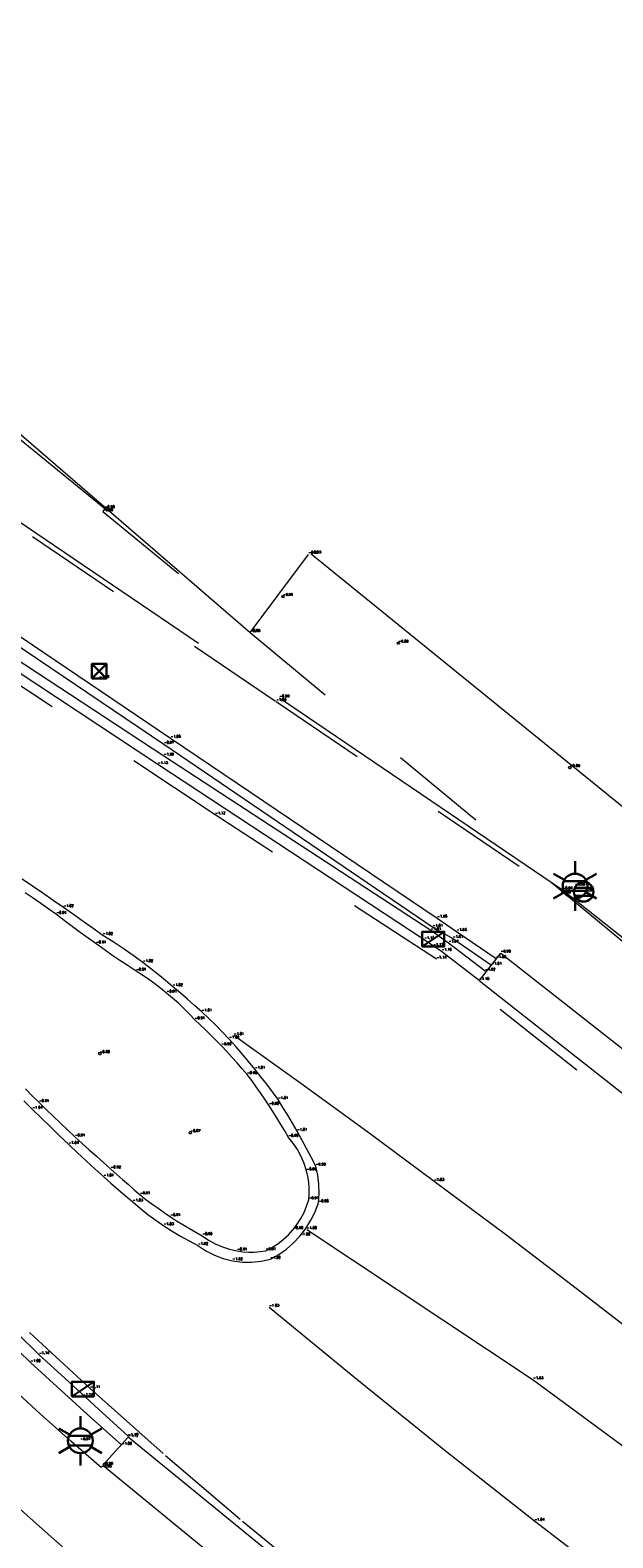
# Model space of a CAD drawing. Header units: metres. Extents: x 110598 to 111426, y 426464 to 427070.
# Tile 7 of 47: x 110662 to 110674, y 426823 to 426853. Entities that reach past the tile are written whole.
import ezdxf
from ezdxf.enums import TextEntityAlignment as Align

# ---------------------------------------------------------------- set-up
doc = ezdxf.new("R2010")
doc.units = ezdxf.units.M
doc.header["$MEASUREMENT"] = 0
for name, pattern in [('AM-AS', [16, 10, -2, 2, -2]), ('VH-OPSLUITBAND_100X200', [16, 8, -2, 4, -2]), ('VH-TROTTOIRBAND_180-200', [20, 10, -2, 2, -2, 2, -2]), ('VH-TROTTOIRBAND_280-300', [26, 12, -2, 4, -2, 4, -2]), ('XX-HIDDEN', [4, 2, -2])]:
    doc.linetypes.add(name, pattern=pattern)
for name, color, linetype, lineweight in [('B-OI-RI-GWA_KOLK-S', 30, 'Continuous', 30), ('B-WE-AM-AS-G', 10, 'AM-AS', 13), ('B-WE-IE-MEUBILAIR_WEGMEUBILAIR-S', 4, 'Continuous', 30), ('B-WE-IE-TERREINAFSCHEIDING_KUNSTMATIG_HEKWERK-G', 22, 'IE-TERREINAFSCHEIDING-KUNSTMATIG', 13), ('B-WE-IE-TERREINAFSCHEIDING_KUNSTMATIG_MUUR-G', 95, 'IE-TERREINAFSCHEIDING-KUNSTMATIG-DICHT', 13), ('B-WE-VH-KANTOPSLUITING_ACHTERKANTBAND-G', 50, 'Continuous', 13), ('B-WE-VH-KANTOPSLUITING_INRITBAND-G', 211, 'Continuous', 13), ('B-WE-VH-KANTOPSLUITING_OPSLUITBAND_100X200-G', 160, 'VH-OPSLUITBAND_100X200', 13), ('B-WE-VH-KANTOPSLUITING_TROTTOIRBAND_180 200-G', 200, 'VH-TROTTOIRBAND_180-200', 13), ('B-WE-VH-KANTOPSLUITING_TROTTOIRBAND_RWS-G', 181, 'VH-TROTTOIRBAND_280-300', 13), ('B-WE-VH-MATERIAALGRENS-G', 52, 'XX-HIDDEN', 13), ('B-WE-VW-MARKERING-G', 252, 'Continuous', 13), ('DTM-Meetpunt', 40, 'Continuous', 0), ('mp', 7, 'Continuous', 0), ('X-XX-AL-HOOGTELABEL-S', 2, 'Continuous', 0)]:
    doc.layers.add(name, color=color, linetype=linetype, lineweight=lineweight)
doc.styles.add('NLCS-ISO', font='arial.ttf')
doc.styles.add('null', font='NLCS.shx')
doc.styles.get("Standard").update_dxf_attribs({"font": 'txt.shx'})
doc.linetypes.add('IE-TERREINAFSCHEIDING-KUNSTMATIG', pattern='A,4,["R",null,S=0.7500000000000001,R=90,X=0,Y=0],4,-2', length=10)
doc.linetypes.add('IE-TERREINAFSCHEIDING-KUNSTMATIG-DICHT', pattern='A,8,-1,["R",null,S=0.7500000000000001,R=90,X=0,Y=0],-1', length=10)

# ---------------------------------------------------------------- blocks, each defined once
blk = doc.blocks.new('B-SIE-WEG_LICHTMAST-SO')
at = {"color": 0, "ltscale": 0.1}
for p, q in [((8.349587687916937e-10, 1.265625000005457), (1.669846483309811e-09, 2.53125000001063)), ((-1.096064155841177, 0.6328125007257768), (-2.192125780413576, 1.265625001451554)), ((1.096064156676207, 0.6328124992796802), (2.192125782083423, 1.26562499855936)), ((-1.096064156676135, -0.6328124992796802), (-2.192125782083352, -1.26562499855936)), ((-8.349587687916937e-10, -1.265625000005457), (-1.669775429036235e-09, -2.53125000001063)), ((1.096064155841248, -0.6328125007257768), (2.192125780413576, -1.265625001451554))]:
    blk.add_line(p, q, dxfattribs=at)
at = {"color": 0, "flags": 128}
for points in [[(-1.162672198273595, 0.4999999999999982), (1.162672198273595, 0.4999999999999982)], [(-1.162672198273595, -0.4999999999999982), (1.162672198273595, -0.4999999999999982)]]:
    blk.add_lwpolyline(points, dxfattribs=at)
at = {"color": 0, "ltscale": 0.1}
blk.add_circle((0, 0), 1.265625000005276, dxfattribs=at)
at = {"color": 0, "style": 'NLCS-ISO'}
blk.add_attdef('TYPE', text='', height=1.8, dxfattribs=at).set_placement((1.669846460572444e-09, 2.53125000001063), align=Align.BOTTOM_CENTER)
blk = doc.blocks.new('B-SRI-KOLK_TROTTOIR-SO')
at = {"color": 0}
blk.add_line((-1.124999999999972, 0), (1.124999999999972, 1.499999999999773), dxfattribs=at)
blk.add_3dface([(-1.124999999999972, 0), (1.124999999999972, 0), (1.124999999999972, 1.499999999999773), (-1.124999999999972, 1.499999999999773)], dxfattribs=at)
blk = doc.blocks.new('B-SRI-KOLK_STRAAT_300X300-SO')
at = {"color": 0}
for p, q in [((-0.7500000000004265, 2.842170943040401e-13), (0.7499999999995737, 1.500000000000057)), ((0.7499999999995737, 2.842170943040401e-13), (-0.7500000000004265, 1.500000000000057))]:
    blk.add_line(p, q, dxfattribs=at)
blk.add_3dface([(-0.7500000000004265, 2.842170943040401e-13), (0.7499999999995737, 2.842170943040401e-13), (0.7499999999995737, 1.500000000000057), (-0.7500000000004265, 1.500000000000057)], dxfattribs=at)
blk = doc.blocks.new('MP')
at = {"layer": 'mp', "color": 0, "linetype": 'ByBlock', "lineweight": -2, "elevation": -0.036, "flags": 128}
blk.add_lwpolyline([(-0.005000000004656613, -0.008660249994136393), (-0.01000000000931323, 0), (-0.005000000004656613, 0.008660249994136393), (0.005000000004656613, 0.008660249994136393), (0.01000000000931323, 0), (0.005000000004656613, -0.008660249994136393), (-0.005000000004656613, -0.008660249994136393)], close=True, dxfattribs=at)
blk = doc.blocks.new('SIE-WEG_VERKEERSBORD_ROND-SO')
at = {"color": 0}
for p, q in [((-0.9165151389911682, 0.3999999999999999), (0.9165151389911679, 0.3999999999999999)), ((-0.9165151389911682, -0.3999999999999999), (0.9165151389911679, -0.3999999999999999))]:
    blk.add_line(p, q, dxfattribs=at)
blk.add_circle((0, 0), 1, dxfattribs=at)

msp = doc.modelspace()

# ---------------------------------------------------------------- linework, layer by layer
at = {"layer": 'B-WE-AM-AS-G', "extrusion": (0.1159633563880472, 0.1643125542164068, 0.9795682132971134), "elevation": 82965.7342925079}
msp.add_lwpolyline([(155696.3929772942, -404110.7133417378), (155690.8358033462, -404110.8774292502), (155683.8542497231, -404110.7232864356)], dxfattribs=at)
at = {"layer": 'B-WE-IE-TERREINAFSCHEIDING_KUNSTMATIG_HEKWERK-G'}
msp.add_polyline3d([(110650.175, 426854.668, -1.051), (110659.87, 426846.637, -1.027), (110666.351, 426841.051, -0.9420000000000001), (110667.54, 426842.647, -0.9510000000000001)], dxfattribs=at)
at = {"layer": 'B-WE-IE-TERREINAFSCHEIDING_KUNSTMATIG_MUUR-G', "extrusion": (-0.003382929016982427, 0.001062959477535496, 0.9999937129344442), "elevation": 78.40583428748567}
msp.add_lwpolyline([(110683.8236893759, 426844.7458001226), (110676.1426792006, 426835.3527948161), (110666.9575998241, 426842.8107990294)], dxfattribs=at)
at = {"layer": 'B-WE-VH-KANTOPSLUITING_ACHTERKANTBAND-G'}
for points in [[(110649.012, 426850.407, -0.9440000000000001), (110657.598, 426843.477, -0.9460000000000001), (110664.585, 426838.763, -0.9690000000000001), (110670.083, 426835.019, -1.014), (110670.495, 426834.788, -1.01), (110671.287, 426834.239, -1.011)], [(110671.156, 426834.12, -1.017), (110670.407, 426834.6930000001, -1.005), (110670.045, 426834.948, -1.014), (110664.583, 426838.519, -1.001), (110656.265, 426843.984, -1.021)], [(110661.7520578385, 426831.7096901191, -0.9062), (110661.891641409, 426831.5694572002, -0.9056000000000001), (110662.032, 426831.43, -0.905), (110662.176796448, 426831.2877397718, -0.905), (110662.3223993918, 426831.1463050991, -0.905), (110662.4688041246, 426831.0057005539, -0.905), (110662.6160059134, 426830.8659306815, -0.905), (110662.764, 426830.727, -0.905), (110662.9104500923, 426830.5954090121, -0.907), (110663.057075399, 426830.4640132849, -0.909), (110663.2038756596, 426830.3328130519, -0.911), (110663.3508506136, 426830.2018085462, -0.913), (110663.498, 426830.071, -0.915), (110663.6173718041, 426829.9651418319, -0.9142), (110663.7368578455, 426829.8594126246, -0.9134), (110663.8564579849, 426829.7538125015, -0.9126000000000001), (110663.976172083, 426829.6483415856, -0.9118), (110664.096, 426829.543, -0.911), (110664.2170767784, 426829.4493390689, -0.9108), (110664.3397519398, 426829.3577816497, -0.9106000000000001), (110664.4639889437, 426829.268355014, -0.9104000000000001), (110664.5897507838, 426829.1810857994, -0.9102), (110664.717, 426829.096, -0.91), (110664.8446967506, 426829.0137560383, -0.9088), (110664.9737831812, 426828.9337109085, -0.9076000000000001), (110665.1042214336, 426828.8558880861, -0.9064000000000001), (110665.2359732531, 426828.7803103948, -0.9052), (110665.369, 426828.707, -0.904), (110665.4984037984, 426828.6181014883, -0.9052), (110665.6356808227, 426828.5419220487, -0.9064000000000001), (110665.7795848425, 426828.4791532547, -0.9076000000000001), (110665.9288094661, 426828.4303649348, -0.9088), (110666.082, 426828.396, -0.91), (110666.19829065, 426828.3799218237, -0.9092), (110666.3154309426, 426828.3721645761, -0.9084000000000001), (110666.4328262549, 426828.3727676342, -0.9076000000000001), (110666.5498806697, 426828.3817279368, -0.9068), (110666.666, 426828.399, -0.906), (110666.7922746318, 426828.4651203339, -0.9046000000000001), (110666.9122992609, 426828.5420051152, -0.9032), (110667.0251585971, 426828.6290680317, -0.9018), (110667.1299919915, 426828.7256451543, -0.9004000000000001), (110667.226, 426828.831, -0.899), (110667.3103961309, 426828.9413836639, -0.9002), (110667.3850981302, 426829.058545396, -0.9014000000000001), (110667.4495646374, 426829.1816361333, -0.9026000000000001), (110667.5033284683, 426829.3097638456, -0.9038), (110667.546, 426829.442, -0.905), (110667.5545720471, 426829.5610540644, -0.9036000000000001), (110667.5544341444, 426829.6804162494, -0.9022), (110667.5455870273, 426829.799450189, -0.9008), (110667.5280778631, 426829.9175212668, -0.8994000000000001), (110667.502, 426830.034, -0.898), (110667.4547605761, 426830.184095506, -0.8992), (110667.3933089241, 426830.3289537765, -0.9004000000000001), (110667.3182144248, 426830.4672326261, -0.9016000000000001), (110667.2301728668, 426830.597650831, -0.9028), (110667.13, 426830.719, -0.904), (110667.0541002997, 426830.8522129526, -0.9034000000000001), (110666.9763348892, 426830.9843454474, -0.9028), (110666.8967191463, 426831.115371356, -0.9022), (110666.8152688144, 426831.2452647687, -0.9016000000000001), (110666.732, 426831.374, -0.901), (110666.6465654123, 426831.5020888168, -0.9004000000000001), (110666.5593305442, 426831.6289584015, -0.8998), (110666.4703127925, 426831.7545834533, -0.8992), (110666.3795299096, 426831.8789389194, -0.8986000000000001), (110666.287, 426832.002, -0.898), (110666.1846318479, 426832.1230480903, -0.8978), (110666.0806284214, 426832.2426940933, -0.8976000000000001), (110665.9750089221, 426832.3609159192, -0.8974000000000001), (110665.8677928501, 426832.4776917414, -0.8972), (110665.759, 426832.593, -0.897), (110665.653381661, 426832.7020025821, -0.8988), (110665.5463542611, 426832.8096219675, -0.9006000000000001), (110665.4379359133, 426832.915839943, -0.9024000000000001), (110665.328144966, 426833.0206385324, -0.9042), (110665.217, 426833.124, -0.906), (110665.1075892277, 426833.2393603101, -0.906), (110664.9951005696, 426833.3517214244, -0.906), (110664.8796162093, 426833.4610012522, -0.906), (110664.7612205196, 426833.5671199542, -0.906), (110664.64, 426833.67, -0.906), (110664.5199985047, 426833.766473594, -0.9062), (110664.3975130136, 426833.8597732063, -0.9064000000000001), (110664.2726274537, 426833.9498349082, -0.9066000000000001), (110664.1454273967, 426834.0365969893, -0.9068), (110664.016, 426834.12, -0.907), (110663.8504471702, 426834.2280941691, -0.908), (110663.6858578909, 426834.3376498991, -0.909), (110663.5222450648, 426834.4486586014, -0.91), (110663.3596215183, 426834.5611115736, -0.911), (110663.198, 426834.675, -0.912), (110663.0336200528, 426834.7930499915, -0.9122), (110662.8703167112, 426834.9125848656, -0.9124), (110662.7081033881, 426835.0335948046, -0.9126000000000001), (110662.5469934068, 426835.1560698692, -0.9128000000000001), (110662.387, 426835.2800000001, -0.913), (110662.2270425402, 426835.3901719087, -0.9114000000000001), (110662.0671637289, 426835.5004579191, -0.9098), (110661.9073636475, 426835.6108579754, -0.9082), (110661.7476423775, 426835.7213720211, -0.9066000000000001)], [(110661.3805037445, 426826.5744950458, -0.9996666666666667), (110661.855, 426826.109, -0.996), (110662.4769085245, 426825.5448290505, -0.9956666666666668), (110663.0995755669, 426824.9814953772, -0.9953333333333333), (110663.723, 426824.419, -0.995)]]:
    msp.add_polyline3d(points, dxfattribs=at)
at = {"layer": 'B-WE-VH-KANTOPSLUITING_INRITBAND-G'}
for points in [[(110682.125, 426826.098, -1.001), (110681.67, 426825.519, -1.15), (110676.95, 426829.262, -1.109), (110671.032, 426833.924, -1.144), (110671.473, 426834.489, -0.991), (110677.387, 426829.844, -1.005)], [(110674.414, 426815.186, -1.008), (110674.864, 426815.806, -1.125), (110669.995, 426819.5680000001, -1.093), (110663.853, 426824.584, -1.115), (110663.335, 426824.009, -0.9850000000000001), (110669.446, 426819.002, -0.998)]]:
    msp.add_polyline3d(points, close=True, dxfattribs=at)
at = {"layer": 'B-WE-VH-KANTOPSLUITING_OPSLUITBAND_100X200-G', "extrusion": (0.1036974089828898, 0.1335176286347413, 0.9856063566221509), "elevation": 68465.70095569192}
msp.add_lwpolyline([(174438.1227645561, -399163.822429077), (174426.0765245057, -399163.5976521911), (174421.3155871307, -399163.4734333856)], dxfattribs=at)
at = {"layer": 'B-WE-VH-KANTOPSLUITING_OPSLUITBAND_100X200-G'}
msp.add_polyline3d([(110648.835, 426853.293, -1.072), (110658.668, 426845.315, -1.018), (110666.947, 426839.71, -0.992), (110672.738, 426835.783, -0.9400000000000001), (110675.451, 426833.624, -0.9420000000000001)], dxfattribs=at)
at = {"layer": 'B-WE-VH-KANTOPSLUITING_TROTTOIRBAND_180 200-G'}
msp.add_polyline3d([(110647.958, 426851.512, -1.048), (110657.691, 426843.641, -1.059), (110664.722, 426838.885, -1.077), (110670.174, 426835.2040000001, -1.051), (110670.571, 426834.931, -1.033), (110671.379, 426834.377, -1.004)], dxfattribs=at)
at = {"layer": 'B-WE-VH-KANTOPSLUITING_TROTTOIRBAND_RWS-G'}
for points in [[(110671.031, 426833.925, -1.145), (110670.264, 426834.524, -1.158), (110669.91, 426834.763, -1.157), (110664.46, 426838.347, -1.127), (110656.151, 426843.843, -1.127)], [(110661.7174995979, 426831.4642395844, -1.03475), (110661.895, 426831.2910000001, -1.037), (110662.080210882, 426831.1109428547, -1.0365), (110662.2657816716, 426830.9312566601, -1.036), (110662.4517116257, 426830.751942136, -1.0355), (110662.638, 426830.573, -1.035), (110662.8137176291, 426830.4042758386, -1.03575), (110662.9913049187, 426830.2375206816, -1.0365), (110663.1707398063, 426830.0727552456, -1.03725), (110663.352, 426829.91, -1.038), (110663.4997648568, 426829.7799856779, -1.03625), (110663.6486945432, 426829.6513072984, -1.0345), (110663.7987769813, 426829.523975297, -1.03275), (110663.95, 426829.398, -1.031), (110664.1011960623, 426829.2680492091, -1.0295), (110664.2567149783, 426829.1433041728, -1.028), (110664.4163775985, 426829.0239085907, -1.0265), (110664.58, 426828.91, -1.025), (110664.7496955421, 426828.8002759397, -1.024), (110664.9230648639, 426828.6964538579, -1.023), (110665.0999027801, 426828.5986566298, -1.022), (110665.28, 426828.507, -1.021), (110665.4424831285, 426828.3990147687, -1.02), (110665.6161543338, 426828.3101334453, -1.019), (110665.7987771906, 426828.2415005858, -1.018), (110665.988, 426828.194, -1.017), (110666.1820201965, 426828.1681950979, -1.01275), (110666.3777160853, 426828.1646105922, -1.0085), (110666.5725511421, 426828.1832929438, -1.00425), (110666.764, 426828.224, -1), (110666.9325455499, 426828.3200534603, -0.999), (110667.0907456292, 426828.4323325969, -0.998), (110667.2370436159, 426828.559732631, -0.997), (110667.37, 426828.701, -0.996), (110667.4890250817, 426828.8557812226, -0.99275), (110667.5920228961, 426829.0216596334, -0.9895), (110667.6779667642, 426829.1969817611, -0.9862500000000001), (110667.746, 426829.38, -0.9830000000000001), (110667.759412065, 426829.5689047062, -0.9852500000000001), (110667.7544900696, 426829.758220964, -0.9875), (110667.7312801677, 426829.9461735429, -0.98975), (110667.69, 426830.131, -0.992), (110667.5977843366, 426830.3107448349, -0.9962500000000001), (110667.5033695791, 426830.4893443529, -1.0005), (110667.4067699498, 426830.6667716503, -1.00475), (110667.308, 426830.843, -1.009), (110667.2135537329, 426831.0069159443, -1.00825), (110667.1172297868, 426831.1697355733, -1.0075), (110667.0190408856, 426831.3314373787, -1.00675), (110666.919, 426831.4920000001, -1.006), (110666.8039559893, 426831.6496688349, -1.00575), (110666.6867598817, 426831.8057446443, -1.0055), (110666.567433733, 426831.9601980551, -1.00525), (110666.446, 426832.113, -1.005), (110666.3175630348, 426832.270052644, -1.004), (110666.1868995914, 426832.4252578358, -1.003), (110666.0540362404, 426832.5785840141, -1.002), (110665.919, 426832.73, -1.001), (110665.7819764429, 426832.8717337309, -1.00325), (110665.6427796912, 426833.0113337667, -1.0055), (110665.5014429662, 426833.1487667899, -1.00775), (110665.358, 426833.284, -1.01), (110665.2122789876, 426833.4171865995, -1.0115), (110665.0645149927, 426833.54810293, -1.013), (110664.9147433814, 426833.6767176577, -1.0145), (110664.763, 426833.803, -1.016), (110664.6144371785, 426833.9299528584, -1.016), (110664.463548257, 426834.0541320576, -1.016), (110664.3103850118, 426834.1754949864, -1.016), (110664.155, 426834.294, -1.016), (110663.9547085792, 426834.4401997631, -1.01675), (110663.7510361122, 426834.5816513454, -1.0175), (110663.5440951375, 426834.7182765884, -1.01825), (110663.334, 426834.85, -1.019), (110663.1338556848, 426834.9939514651, -1.019), (110662.9331387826, 426835.1371034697, -1.019), (110662.7318524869, 426835.2794537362, -1.019), (110662.53, 426835.421, -1.019), (110662.3199006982, 426835.5670590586, -1.018), (110662.1091985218, 426835.7122470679, -1.017), (110661.8978970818, 426835.8565615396, -1.016), (110661.686, 426836, -1.015)], [(110661.5604583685, 426826.7311501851, -1.136333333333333), (110662.03, 426826.27, -1.137), (110662.6386976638, 426825.7161897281, -1.132), (110663.2456995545, 426825.1605213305, -1.127), (110663.851, 426824.603, -1.122)]]:
    msp.add_polyline3d(points, dxfattribs=at)
at = {"layer": 'B-WE-VH-MATERIAALGRENS-G'}
for points in [[(110676.166, 426829.607, -1.102), (110670.158, 426834.365, -1.141), (110665.634, 426837.316, -1.12), (110661.309, 426840.179, -1.127), (110654.559, 426844.61, -1.111), (110646.624, 426851.005, -1.109), (110644.9646129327, 426852.3719452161, -1.087), (110643.361418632, 426853.8043811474, -1.065), (110641.817, 426855.3, -1.043), (110639.9690598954, 426857.2589859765, -0.991), (110638.2219209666, 426859.3083796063, -0.9390000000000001), (110636.58, 426861.4430000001, -0.887), (110635.4764485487, 426862.8501141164, -0.8496666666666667), (110634.4200628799, 426864.2929742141, -0.8123333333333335), (110633.412, 426865.77, -0.775), (110632.5443614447, 426867.1314334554, -0.7356666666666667), (110631.7177821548, 426868.5181794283, -0.6963333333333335), (110630.933, 426869.929, -0.657), (110630.1652268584, 426871.2198166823, -0.6163333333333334)], [(110648.774, 426853.205, -1.076), (110658.585, 426845.256, -1.029), (110666.883, 426839.633, -0.998), (110672.7, 426835.6930000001, -0.9430000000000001)], [(110663.375, 426843.582, -0.9610000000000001), (110663.337, 426843.523, -0.9570000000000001), (110666.346, 426841.047, -0.9480000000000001), (110675.388, 426833.546, -0.9450000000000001), (110678.823, 426830.83, -0.9480000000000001), (110683.427, 426827.229, -0.9630000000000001)], [(110661.8345178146, 426826.7232956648, -1.109), (110663.073, 426825.58, -1.107), (110664.6185297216, 426824.2064439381, -1.10225), (110666.1923300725, 426822.8653731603, -1.0975), (110667.7937183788, 426821.5573693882, -1.09275)], [(110663.309, 426823.955, -0.9830000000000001), (110662.6780928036, 426824.5030489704, -0.9880000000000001), (110662.0557101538, 426825.060759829, -0.993), (110661.442, 426825.6280000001, -0.998)]]:
    msp.add_polyline3d(points, dxfattribs=at)
at = {"layer": 'B-WE-VW-MARKERING-G'}
for points in [[(110679.511, 426822.417, -1.019), (110677.8413490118, 426823.8008750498, -1.023666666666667), (110676.1562783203, 426825.1659323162, -1.028333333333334), (110674.456, 426826.512, -1.033), (110673.0173914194, 426827.6269606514, -1.032666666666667), (110671.5683485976, 426828.728326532, -1.032333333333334), (110670.109, 426829.816, -1.032), (110668.7527162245, 426830.8232502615, -1.024666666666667), (110667.3876814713, 426831.8186089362, -1.017333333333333), (110666.014, 426832.8020000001, -1.01)], [(110678.598, 426818.067, -0.998), (110676.4314331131, 426819.6372716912, -1.012333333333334), (110674.2863023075, 426821.2367025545, -1.026666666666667), (110672.163, 426822.865, -1.041), (110670.3369061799, 426824.3023822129, -1.036666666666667), (110668.5278229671, 426825.7611159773, -1.032333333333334), (110666.736, 426827.241, -1.028)], [(110661.444, 426823.29, -1.034), (110661.9756430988, 426822.8134788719, -1.031), (110662.5086445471, 426822.3384775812, -1.028)]]:
    msp.add_polyline3d(points, dxfattribs=at)

# ---------------------------------------------------------------- block references
at = {"layer": 'B-OI-RI-GWA_KOLK-S', "xscale": 0.1999999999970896, "yscale": 0.1999999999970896, "zscale": 0.1999999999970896}
for name, p in [('B-SRI-KOLK_STRAAT_300X300-SO', (110663.26, 426840.107, -1.143)), ('B-SRI-KOLK_TROTTOIR-SO', (110670.094, 426834.627, -1.167)), ('B-SRI-KOLK_TROTTOIR-SO', (110662.928, 426825.417, -1.142))]:
    msp.add_blockref(name, p, dxfattribs=at)
at = {"layer": 'B-WE-IE-MEUBILAIR_WEGMEUBILAIR-S', "xscale": 0.1999999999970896, "yscale": 0.1999999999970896, "zscale": 0.1999999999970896}
for name, p in [('B-SIE-WEG_LICHTMAST-SO', (110672.994, 426835.86, -0.9460000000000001)), ('SIE-WEG_VERKEERSBORD_ROND-SO', (110673.17, 426835.741, -0.924)), ('B-SIE-WEG_LICHTMAST-SO', (110662.875, 426824.511, -0.9740000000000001))]:
    msp.add_blockref(name, p, dxfattribs=at)
at = {"layer": 'DTM-Meetpunt', "xscale": 2.5, "yscale": 2.5, "zscale": 2.5}
for p in [(110667.02, 426841.786, -0.9400000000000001), (110669.381, 426840.831, -0.893), (110672.887, 426838.283, -0.885), (110663.273, 426832.432, -0.8570000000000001), (110665.125, 426830.814, -0.868)]:
    msp.add_blockref('MP', p, dxfattribs=at)

# ---------------------------------------------------------------- texts
at = {"layer": 'B-OI-RI-GWA_KOLK-S'}
for s, p in [('-1.14', (110663.26, 426840.1070000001)), ('-1.17', (110670.094, 426834.627)), ('-1.14', (110662.928, 426825.4170000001))]:
    msp.add_text(s, height=0.05, dxfattribs=at).set_placement(p, align=Align.BOTTOM_LEFT)
at = {"layer": 'B-WE-AM-AS-G'}
for s, p in [('-1.00', (110667.505, 426828.832)), ('-1.03', (110672.138, 426825.7590000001))]:
    msp.add_text(s, height=0.05, dxfattribs=at).set_placement(p, align=Align.BOTTOM_LEFT)
at = {"layer": 'B-WE-IE-MEUBILAIR_WEGMEUBILAIR-S'}
for s, p in [('-0.95', (110672.994, 426835.86)), ('-0.92', (110673.17, 426835.741)), ('-0.97', (110662.875, 426824.511))]:
    msp.add_text(s, height=0.05, dxfattribs=at).set_placement(p, align=Align.BOTTOM_LEFT)
at = {"layer": 'B-WE-IE-TERREINAFSCHEIDING_KUNSTMATIG_HEKWERK-G'}
for s, p in [('-0.95', (110667.54, 426842.647)), ('-0.94', (110666.351, 426841.051))]:
    msp.add_text(s, height=0.05, dxfattribs=at).set_placement(p, align=Align.BOTTOM_LEFT)
at = {"layer": 'B-WE-IE-TERREINAFSCHEIDING_KUNSTMATIG_MUUR-G'}
msp.add_text('-0.93', height=0.05, dxfattribs=at).set_placement((110667.594, 426842.653), align=Align.BOTTOM_LEFT)
at = {"layer": 'B-WE-VH-KANTOPSLUITING_ACHTERKANTBAND-G'}
for s, p in [('-0.97', (110664.585, 426838.763)), ('-1.00', (110664.583, 426838.519)), ('-0.91', (110662.387, 426835.2800000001)), ('-1.01', (110670.083, 426835.019)), ('-0.91', (110663.198, 426834.675)), ('-1.01', (110670.045, 426834.948)), ('-1.01', (110670.407, 426834.6930000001)), ('-1.01', (110670.495, 426834.788)), ('-0.91', (110664.016, 426834.12)), ('-1.02', (110671.156, 426834.12)), ('-1.01', (110671.287, 426834.239)), ('-0.91', (110664.64, 426833.67)), ('-0.91', (110665.217, 426833.124)), ('-0.90', (110665.759, 426832.593)), ('-0.90', (110666.287, 426832.002)), ('-0.91', (110662.032, 426831.43)), ('-0.90', (110666.732, 426831.374)), ('-0.91', (110662.764, 426830.7270000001)), ('-0.90', (110667.13, 426830.719)), ('-0.92', (110663.498, 426830.071)), ('-0.90', (110667.502, 426830.034)), ('-0.91', (110664.096, 426829.543)), ('-0.91', (110667.546, 426829.442)), ('-0.91', (110664.717, 426829.0960000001)), ('-0.90', (110667.226, 426828.831)), ('-0.90', (110665.369, 426828.707)), ('-0.91', (110666.082, 426828.396)), ('-0.91', (110666.666, 426828.399)), ('-1.00', (110661.855, 426826.109)), ('-1.00', (110663.723, 426824.419))]:
    msp.add_text(s, height=0.05, dxfattribs=at).set_placement(p, align=Align.BOTTOM_LEFT)
at = {"layer": 'B-WE-VH-KANTOPSLUITING_INRITBAND-G'}
for s, p in [('-0.99', (110671.473, 426834.489)), ('-1.14', (110671.032, 426833.924)), ('-1.12', (110663.853, 426824.584)), ('-0.99', (110663.335, 426824.0090000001))]:
    msp.add_text(s, height=0.05, dxfattribs=at).set_placement(p, align=Align.BOTTOM_LEFT)
at = {"layer": 'B-WE-VH-KANTOPSLUITING_OPSLUITBAND_100X200-G'}
for s, p in [('-0.99', (110666.947, 426839.7100000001)), ('-0.94', (110672.738, 426835.783))]:
    msp.add_text(s, height=0.05, dxfattribs=at).set_placement(p, align=Align.BOTTOM_LEFT)
at = {"layer": 'B-WE-VH-KANTOPSLUITING_TROTTOIRBAND_180 200-G'}
for s, p in [('-1.08', (110664.722, 426838.885)), ('-1.05', (110670.174, 426835.2040000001)), ('-1.03', (110670.571, 426834.931)), ('-1.00', (110671.379, 426834.377))]:
    msp.add_text(s, height=0.05, dxfattribs=at).set_placement(p, align=Align.BOTTOM_LEFT)
at = {"layer": 'B-WE-VH-KANTOPSLUITING_TROTTOIRBAND_RWS-G'}
for s, p in [('-1.13', (110664.46, 426838.347)), ('-1.02', (110662.53, 426835.421)), ('-1.02', (110663.334, 426834.85)), ('-1.16', (110669.91, 426834.763)), ('-1.16', (110670.264, 426834.524)), ('-1.02', (110664.155, 426834.294)), ('-1.02', (110664.763, 426833.8030000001)), ('-1.15', (110671.031, 426833.925)), ('-1.01', (110665.358, 426833.284)), ('-1.00', (110665.919, 426832.73)), ('-1.01', (110666.446, 426832.1130000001)), ('-1.04', (110661.895, 426831.2910000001)), ('-1.01', (110666.919, 426831.4920000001)), ('-1.01', (110667.308, 426830.843)), ('-1.04', (110662.638, 426830.573)), ('-0.99', (110667.69, 426830.131)), ('-1.04', (110663.352, 426829.91)), ('-1.03', (110663.95, 426829.398)), ('-0.98', (110667.746, 426829.38)), ('-1.03', (110664.58, 426828.91)), ('-1.02', (110665.28, 426828.507)), ('-1.00', (110667.37, 426828.701)), ('-1.02', (110665.988, 426828.1940000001)), ('-1.00', (110666.764, 426828.224)), ('-1.14', (110662.03, 426826.2700000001)), ('-1.12', (110663.851, 426824.603))]:
    msp.add_text(s, height=0.05, dxfattribs=at).set_placement(p, align=Align.BOTTOM_LEFT)
at = {"layer": 'B-WE-VH-MATERIAALGRENS-G'}
for s, p in [('-0.96', (110663.337, 426843.523)), ('-0.96', (110663.375, 426843.582)), ('-0.95', (110666.346, 426841.0470000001)), ('-1.00', (110666.883, 426839.633)), ('-1.12', (110665.634, 426837.316)), ('-0.94', (110672.7, 426835.6930000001)), ('-1.14', (110670.158, 426834.365)), ('-1.11', (110663.073, 426825.5800000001)), ('-0.98', (110663.309, 426823.9550000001))]:
    msp.add_text(s, height=0.05, dxfattribs=at).set_placement(p, align=Align.BOTTOM_LEFT)
at = {"layer": 'B-WE-VW-MARKERING-G'}
for s, p in [('-1.01', (110666.014, 426832.8020000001)), ('-1.03', (110670.109, 426829.816)), ('-1.03', (110666.736, 426827.241)), ('-1.04', (110672.163, 426822.865))]:
    msp.add_text(s, height=0.05, dxfattribs=at).set_placement(p, align=Align.BOTTOM_LEFT)
at = {"layer": 'X-XX-AL-HOOGTELABEL-S'}
for s, p in [('-0.94', (110667.02, 426841.7860000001)), ('-0.89', (110669.381, 426840.831)), ('-0.89', (110672.887, 426838.283)), ('-0.86', (110663.273, 426832.432)), ('-0.87', (110665.125, 426830.8140000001))]:
    msp.add_text(s, height=0.05, dxfattribs=at).set_placement(p, align=Align.BOTTOM_LEFT)

doc.saveas('drawing.dxf')
